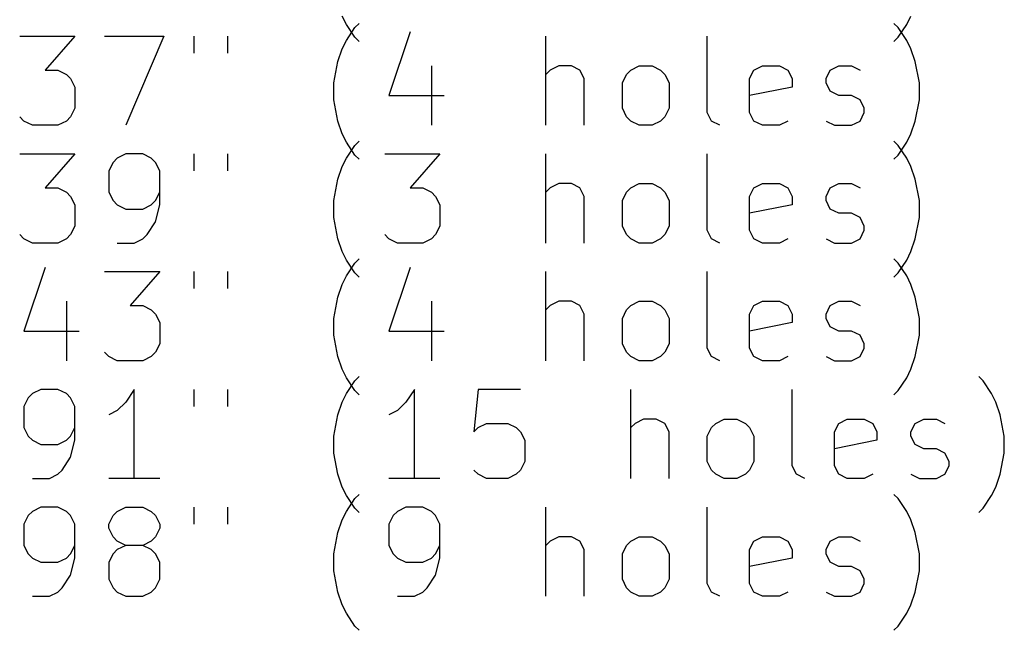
# Model space of a CAD drawing. Extents: x -3 to 140, y -124 to 0.
# Tile 3 of 6: x 35 to 69, y -124 to -103. Entities that reach past the tile are written whole.
import ezdxf

# ---------------------------------------------------------------- set-up
doc = ezdxf.new("R2010")
doc.units = 0
doc.header["$MEASUREMENT"] = 0
doc.layers.add('BLACK', color=7, linetype='CONTINUOUS')

msp = doc.modelspace()

# ---------------------------------------------------------------- linework, layer by layer
at = {"layer": 'BLACK', "linetype": 'CONTINUOUS'}
for p, q in [((46.4107, -103.594), (46.2679, -103.308)), ((65.2679, -103.594), (65.4107, -103.308)), ((46.6964, -104.022), (46.4107, -103.594)), ((46.4107, -104.125), (46.6964, -103.696)), ((46.6964, -103.696), (46.8393, -103.554)), ((64.9821, -103.696), (64.8393, -103.554)), ((64.9821, -104.022), (65.2679, -103.594)), ((65.2679, -104.125), (64.9821, -103.696)), ((35.4107, -103.982), (37.2679, -103.982)), ((37.2679, -103.982), (36.2679, -105.125)), ((38.2679, -103.982), (40.2679, -103.982)), ((40.2679, -103.982), (38.9821, -106.982)), ((41.2679, -103.982), (41.2679, -104.554)), ((42.4107, -103.982), (42.4107, -104.554)), ((46.8393, -104.165), (46.6964, -104.022)), ((48.5536, -103.839), (47.8393, -105.982)), ((53.125, -106.982), (53.125, -103.982)), ((58.5536, -106.554), (58.5536, -103.982)), ((64.8393, -104.165), (64.9821, -104.022)), ((46.2679, -104.411), (46.4107, -104.125)), ((65.4107, -104.411), (65.2679, -104.125)), ((46.125, -104.839), (46.2679, -104.411)), ((65.5536, -104.839), (65.4107, -104.411)), ((45.9821, -105.554), (46.125, -104.839)), ((49.2679, -104.982), (49.2679, -106.982)), ((53.5536, -104.982), (53.2679, -105.125)), ((53.9821, -104.982), (53.5536, -104.982)), ((54.2679, -105.125), (53.9821, -104.982)), ((55.9821, -105.125), (56.2679, -104.982)), ((56.2679, -104.982), (56.6964, -104.982)), ((56.6964, -104.982), (56.9821, -105.125)), ((60.125, -105.125), (60.4107, -104.982)), ((60.4107, -104.982), (60.9821, -104.982)), ((60.9821, -104.982), (61.2679, -105.125)), ((62.6964, -105.125), (62.9821, -104.982)), ((62.9821, -104.982), (63.4107, -104.982)), ((63.4107, -104.982), (63.6964, -105.125)), ((65.6964, -105.554), (65.5536, -104.839)), ((36.2679, -105.125), (36.6964, -105.125)), ((36.6964, -105.125), (36.9821, -105.268)), ((36.9821, -105.268), (37.125, -105.411)), ((53.2679, -105.125), (53.125, -105.268)), ((54.4107, -105.411), (54.2679, -105.125)), ((55.6964, -105.554), (55.8393, -105.268)), ((55.8393, -105.268), (55.9821, -105.125)), ((56.9821, -105.125), (57.125, -105.268)), ((57.125, -105.268), (57.2679, -105.554)), ((59.9821, -105.411), (60.125, -105.125)), ((61.2679, -105.125), (61.4107, -105.411)), ((62.5536, -105.411), (62.6964, -105.125)), ((37.125, -105.411), (37.2679, -105.696)), ((37.2679, -105.696), (37.2679, -106.411)), ((45.9821, -106.125), (45.9821, -105.554)), ((54.4107, -106.982), (54.4107, -105.411)), ((55.6964, -106.411), (55.6964, -105.554)), ((57.2679, -105.554), (57.2679, -106.411)), ((59.9821, -106.554), (59.9821, -105.411)), ((61.4107, -105.696), (59.9821, -105.982)), ((61.4107, -105.411), (61.4107, -105.696)), ((62.5536, -105.554), (62.5536, -105.411)), ((62.6964, -105.839), (62.5536, -105.554)), ((65.6964, -106.125), (65.6964, -105.554)), ((47.8393, -105.982), (49.6964, -105.982)), ((62.9821, -105.982), (62.6964, -105.839)), ((63.4107, -105.982), (62.9821, -105.982)), ((63.6964, -106.125), (63.4107, -105.982)), ((46.125, -106.839), (45.9821, -106.125)), ((63.8393, -106.411), (63.6964, -106.125)), ((65.5536, -106.839), (65.6964, -106.125)), ((35.5536, -106.839), (35.4107, -106.696)), ((37.125, -106.696), (36.9821, -106.839)), ((37.2679, -106.411), (37.125, -106.696)), ((55.8393, -106.696), (55.6964, -106.411)), ((55.9821, -106.839), (55.8393, -106.696)), ((57.125, -106.696), (56.9821, -106.839)), ((57.2679, -106.411), (57.125, -106.696)), ((58.6964, -106.839), (58.5536, -106.554)), ((60.125, -106.839), (59.9821, -106.554)), ((63.6964, -106.839), (63.8393, -106.554)), ((63.8393, -106.554), (63.8393, -106.411)), ((35.8393, -106.982), (35.5536, -106.839)), ((36.6964, -106.982), (35.8393, -106.982)), ((36.9821, -106.839), (36.6964, -106.982)), ((46.2679, -107.268), (46.125, -106.839)), ((56.2679, -106.982), (55.9821, -106.839)), ((56.6964, -106.982), (56.2679, -106.982)), ((56.9821, -106.839), (56.6964, -106.982)), ((58.9821, -106.982), (58.6964, -106.839)), ((60.4107, -106.982), (60.125, -106.839)), ((60.9821, -106.982), (60.4107, -106.982)), ((61.2679, -106.839), (60.9821, -106.982)), ((62.5536, -106.839), (62.8393, -106.982)), ((62.8393, -106.982), (63.4107, -106.982)), ((63.4107, -106.982), (63.6964, -106.839)), ((65.4107, -107.268), (65.5536, -106.839)), ((46.4107, -107.554), (46.2679, -107.268)), ((65.2679, -107.554), (65.4107, -107.268)), ((46.6964, -107.982), (46.4107, -107.554)), ((46.4107, -108.085), (46.6964, -107.656)), ((46.6964, -107.656), (46.8393, -107.514)), ((64.9821, -107.656), (64.8393, -107.514)), ((64.9821, -107.982), (65.2679, -107.554)), ((65.2679, -108.085), (64.9821, -107.656)), ((35.4107, -107.942), (37.2679, -107.942)), ((37.2679, -107.942), (36.2679, -109.085)), ((38.9821, -107.942), (38.6964, -108.085)), ((39.5536, -107.942), (38.9821, -107.942)), ((39.8393, -108.085), (39.5536, -107.942)), ((41.2679, -107.942), (41.2679, -108.514)), ((42.4107, -107.942), (42.4107, -108.514)), ((46.8393, -108.125), (46.6964, -107.982)), ((47.6964, -107.942), (49.5536, -107.942)), ((49.5536, -107.942), (48.5536, -109.085)), ((53.125, -110.942), (53.125, -107.942)), ((58.5536, -110.514), (58.5536, -107.942)), ((64.8393, -108.125), (64.9821, -107.982)), ((38.5536, -108.228), (38.4107, -108.514)), ((38.6964, -108.085), (38.5536, -108.228)), ((39.9821, -108.228), (39.8393, -108.085)), ((40.125, -108.514), (39.9821, -108.228)), ((46.125, -108.799), (46.2679, -108.371)), ((46.2679, -108.371), (46.4107, -108.085)), ((65.4107, -108.371), (65.2679, -108.085)), ((65.5536, -108.799), (65.4107, -108.371)), ((38.4107, -108.514), (38.4107, -109.228)), ((40.125, -109.656), (40.125, -108.514)), ((45.9821, -109.514), (46.125, -108.799)), ((53.5536, -108.942), (53.2679, -109.085)), ((53.9821, -108.942), (53.5536, -108.942)), ((54.2679, -109.085), (53.9821, -108.942)), ((55.9821, -109.085), (56.2679, -108.942)), ((56.2679, -108.942), (56.6964, -108.942)), ((56.6964, -108.942), (56.9821, -109.085)), ((60.125, -109.085), (60.4107, -108.942)), ((60.4107, -108.942), (60.9821, -108.942)), ((60.9821, -108.942), (61.2679, -109.085)), ((62.6964, -109.085), (62.9821, -108.942)), ((62.9821, -108.942), (63.4107, -108.942)), ((63.4107, -108.942), (63.6964, -109.085)), ((65.6964, -109.514), (65.5536, -108.799)), ((36.2679, -109.085), (36.6964, -109.085)), ((36.6964, -109.085), (36.9821, -109.228)), ((36.9821, -109.228), (37.125, -109.371)), ((37.125, -109.371), (37.2679, -109.656)), ((38.4107, -109.228), (38.5536, -109.514)), ((39.9821, -109.514), (40.125, -109.228)), ((48.5536, -109.085), (48.9821, -109.085)), ((48.9821, -109.085), (49.2679, -109.228)), ((49.2679, -109.228), (49.4107, -109.371)), ((49.4107, -109.371), (49.5536, -109.656)), ((53.2679, -109.085), (53.125, -109.228)), ((54.4107, -109.371), (54.2679, -109.085)), ((54.4107, -110.942), (54.4107, -109.371)), ((55.6964, -109.514), (55.8393, -109.228)), ((55.8393, -109.228), (55.9821, -109.085)), ((56.9821, -109.085), (57.125, -109.228)), ((57.125, -109.228), (57.2679, -109.514)), ((59.9821, -109.371), (60.125, -109.085)), ((59.9821, -110.514), (59.9821, -109.371)), ((61.2679, -109.085), (61.4107, -109.371)), ((61.4107, -109.371), (61.4107, -109.656)), ((62.5536, -109.371), (62.6964, -109.085)), ((62.5536, -109.514), (62.5536, -109.371)), ((37.2679, -109.656), (37.2679, -110.371)), ((38.5536, -109.514), (38.6964, -109.656)), ((38.6964, -109.656), (38.9821, -109.799)), ((39.5536, -109.799), (39.8393, -109.656)), ((39.8393, -109.656), (39.9821, -109.514)), ((39.9821, -110.228), (40.125, -109.656)), ((45.9821, -110.085), (45.9821, -109.514)), ((49.5536, -109.656), (49.5536, -110.371)), ((55.6964, -110.371), (55.6964, -109.514)), ((57.2679, -109.514), (57.2679, -110.371)), ((61.4107, -109.656), (59.9821, -109.942)), ((62.6964, -109.799), (62.5536, -109.514)), ((65.6964, -110.085), (65.6964, -109.514)), ((38.9821, -109.799), (39.5536, -109.799)), ((62.9821, -109.942), (62.6964, -109.799)), ((63.4107, -109.942), (62.9821, -109.942)), ((63.6964, -110.085), (63.4107, -109.942)), ((39.6964, -110.656), (39.9821, -110.228)), ((46.125, -110.799), (45.9821, -110.085)), ((63.8393, -110.371), (63.6964, -110.085)), ((65.5536, -110.799), (65.6964, -110.085)), ((35.5536, -110.799), (35.4107, -110.656)), ((37.125, -110.656), (36.9821, -110.799)), ((37.2679, -110.371), (37.125, -110.656)), ((39.5536, -110.799), (39.6964, -110.656)), ((47.8393, -110.799), (47.6964, -110.656)), ((49.4107, -110.656), (49.2679, -110.799)), ((49.5536, -110.371), (49.4107, -110.656)), ((55.8393, -110.656), (55.6964, -110.371)), ((55.9821, -110.799), (55.8393, -110.656)), ((57.125, -110.656), (56.9821, -110.799)), ((57.2679, -110.371), (57.125, -110.656)), ((58.6964, -110.799), (58.5536, -110.514)), ((60.125, -110.799), (59.9821, -110.514)), ((63.6964, -110.799), (63.8393, -110.514)), ((63.8393, -110.514), (63.8393, -110.371)), ((35.8393, -110.942), (35.5536, -110.799)), ((36.6964, -110.942), (35.8393, -110.942)), ((36.9821, -110.799), (36.6964, -110.942)), ((38.6964, -110.942), (39.2679, -110.942)), ((39.2679, -110.942), (39.5536, -110.799)), ((46.2679, -111.228), (46.125, -110.799)), ((48.125, -110.942), (47.8393, -110.799)), ((48.9821, -110.942), (48.125, -110.942)), ((49.2679, -110.799), (48.9821, -110.942)), ((56.2679, -110.942), (55.9821, -110.799)), ((56.6964, -110.942), (56.2679, -110.942)), ((56.9821, -110.799), (56.6964, -110.942)), ((58.9821, -110.942), (58.6964, -110.799)), ((60.4107, -110.942), (60.125, -110.799)), ((60.9821, -110.942), (60.4107, -110.942)), ((61.2679, -110.799), (60.9821, -110.942)), ((62.5536, -110.799), (62.8393, -110.942)), ((62.8393, -110.942), (63.4107, -110.942)), ((63.4107, -110.942), (63.6964, -110.799)), ((65.4107, -111.228), (65.5536, -110.799)), ((46.4107, -111.514), (46.2679, -111.228)), ((65.2679, -111.514), (65.4107, -111.228)), ((46.6964, -111.942), (46.4107, -111.514)), ((46.4107, -112.045), (46.6964, -111.616)), ((46.6964, -111.616), (46.8393, -111.474)), ((64.9821, -111.616), (64.8393, -111.474)), ((64.9821, -111.942), (65.2679, -111.514)), ((65.2679, -112.045), (64.9821, -111.616)), ((36.2679, -111.759), (35.5536, -113.902)), ((38.2679, -111.902), (40.125, -111.902)), ((40.125, -111.902), (39.125, -113.045)), ((41.2679, -111.902), (41.2679, -112.474)), ((42.4107, -111.902), (42.4107, -112.474)), ((46.8393, -112.085), (46.6964, -111.942)), ((48.5536, -111.759), (47.8393, -113.902)), ((53.125, -114.902), (53.125, -111.902)), ((58.5536, -114.474), (58.5536, -111.902)), ((64.8393, -112.085), (64.9821, -111.942)), ((46.125, -112.759), (46.2679, -112.331)), ((46.2679, -112.331), (46.4107, -112.045)), ((65.4107, -112.331), (65.2679, -112.045)), ((65.5536, -112.759), (65.4107, -112.331)), ((36.9821, -112.902), (36.9821, -114.902)), ((45.9821, -113.474), (46.125, -112.759)), ((49.2679, -112.902), (49.2679, -114.902)), ((53.5536, -112.902), (53.2679, -113.045)), ((53.9821, -112.902), (53.5536, -112.902)), ((54.2679, -113.045), (53.9821, -112.902)), ((55.9821, -113.045), (56.2679, -112.902)), ((56.2679, -112.902), (56.6964, -112.902)), ((56.6964, -112.902), (56.9821, -113.045)), ((60.125, -113.045), (60.4107, -112.902)), ((60.4107, -112.902), (60.9821, -112.902)), ((60.9821, -112.902), (61.2679, -113.045)), ((62.6964, -113.045), (62.9821, -112.902)), ((62.9821, -112.902), (63.4107, -112.902)), ((63.4107, -112.902), (63.6964, -113.045)), ((65.6964, -113.474), (65.5536, -112.759)), ((39.125, -113.045), (39.5536, -113.045)), ((39.5536, -113.045), (39.8393, -113.188)), ((39.8393, -113.188), (39.9821, -113.331)), ((39.9821, -113.331), (40.125, -113.616)), ((53.2679, -113.045), (53.125, -113.188)), ((54.4107, -113.331), (54.2679, -113.045)), ((54.4107, -114.902), (54.4107, -113.331)), ((55.6964, -113.474), (55.8393, -113.188)), ((55.8393, -113.188), (55.9821, -113.045)), ((56.9821, -113.045), (57.125, -113.188)), ((57.125, -113.188), (57.2679, -113.474)), ((59.9821, -113.331), (60.125, -113.045)), ((59.9821, -114.474), (59.9821, -113.331)), ((61.2679, -113.045), (61.4107, -113.331)), ((61.4107, -113.331), (61.4107, -113.616)), ((62.5536, -113.331), (62.6964, -113.045)), ((62.5536, -113.474), (62.5536, -113.331)), ((40.125, -113.616), (40.125, -114.331)), ((45.9821, -114.045), (45.9821, -113.474)), ((55.6964, -114.331), (55.6964, -113.474)), ((57.2679, -113.474), (57.2679, -114.331)), ((61.4107, -113.616), (59.9821, -113.902)), ((62.6964, -113.759), (62.5536, -113.474)), ((65.6964, -114.045), (65.6964, -113.474)), ((35.5536, -113.902), (37.4107, -113.902)), ((47.8393, -113.902), (49.6964, -113.902)), ((62.9821, -113.902), (62.6964, -113.759)), ((63.4107, -113.902), (62.9821, -113.902)), ((63.6964, -114.045), (63.4107, -113.902)), ((40.125, -114.331), (39.9821, -114.616)), ((46.125, -114.759), (45.9821, -114.045)), ((55.8393, -114.616), (55.6964, -114.331)), ((57.2679, -114.331), (57.125, -114.616)), ((63.8393, -114.331), (63.6964, -114.045)), ((63.8393, -114.474), (63.8393, -114.331)), ((65.5536, -114.759), (65.6964, -114.045)), ((38.4107, -114.759), (38.2679, -114.616)), ((39.9821, -114.616), (39.8393, -114.759)), ((55.9821, -114.759), (55.8393, -114.616)), ((57.125, -114.616), (56.9821, -114.759)), ((58.6964, -114.759), (58.5536, -114.474)), ((60.125, -114.759), (59.9821, -114.474)), ((63.6964, -114.759), (63.8393, -114.474)), ((38.6964, -114.902), (38.4107, -114.759)), ((39.5536, -114.902), (38.6964, -114.902)), ((39.8393, -114.759), (39.5536, -114.902)), ((46.2679, -115.188), (46.125, -114.759)), ((56.2679, -114.902), (55.9821, -114.759)), ((56.6964, -114.902), (56.2679, -114.902)), ((56.9821, -114.759), (56.6964, -114.902)), ((58.9821, -114.902), (58.6964, -114.759)), ((60.4107, -114.902), (60.125, -114.759)), ((60.9821, -114.902), (60.4107, -114.902)), ((61.2679, -114.759), (60.9821, -114.902)), ((62.5536, -114.759), (62.8393, -114.902)), ((62.8393, -114.902), (63.4107, -114.902)), ((63.4107, -114.902), (63.6964, -114.759)), ((65.4107, -115.188), (65.5536, -114.759)), ((46.4107, -115.474), (46.2679, -115.188)), ((65.2679, -115.474), (65.4107, -115.188)), ((46.6964, -115.902), (46.4107, -115.474)), ((46.4107, -116.005), (46.6964, -115.576)), ((46.6964, -115.576), (46.8393, -115.434)), ((64.9821, -115.902), (65.2679, -115.474)), ((67.8393, -115.576), (67.6964, -115.434)), ((68.125, -116.005), (67.8393, -115.576)), ((36.125, -115.862), (35.8393, -116.005)), ((36.6964, -115.862), (36.125, -115.862)), ((36.9821, -116.005), (36.6964, -115.862)), ((39.2679, -115.862), (38.9821, -116.291)), ((39.2679, -118.862), (39.2679, -115.862)), ((41.2679, -115.862), (41.2679, -116.434)), ((42.4107, -115.862), (42.4107, -116.434)), ((46.8393, -116.045), (46.6964, -115.902)), ((48.6964, -115.862), (48.4107, -116.291)), ((48.6964, -118.862), (48.6964, -115.862)), ((50.8393, -115.862), (50.6964, -117.291)), ((52.2679, -115.862), (50.8393, -115.862)), ((55.9821, -118.862), (55.9821, -115.862)), ((61.4107, -118.434), (61.4107, -115.862)), ((64.8393, -116.045), (64.9821, -115.902)), ((35.6964, -116.148), (35.5536, -116.434)), ((35.8393, -116.005), (35.6964, -116.148)), ((37.125, -116.148), (36.9821, -116.005)), ((37.2679, -116.434), (37.125, -116.148)), ((38.9821, -116.291), (38.6964, -116.576)), ((46.125, -116.719), (46.2679, -116.291)), ((46.2679, -116.291), (46.4107, -116.005)), ((48.4107, -116.291), (48.125, -116.576)), ((68.2679, -116.291), (68.125, -116.005)), ((68.4107, -116.719), (68.2679, -116.291)), ((35.5536, -116.434), (35.5536, -117.148)), ((37.2679, -117.576), (37.2679, -116.434)), ((38.6964, -116.576), (38.4107, -116.719)), ((48.125, -116.576), (47.8393, -116.719)), ((45.9821, -117.434), (46.125, -116.719)), ((56.4107, -116.862), (56.125, -117.005)), ((56.8393, -116.862), (56.4107, -116.862)), ((57.125, -117.005), (56.8393, -116.862)), ((58.8393, -117.005), (59.125, -116.862)), ((59.125, -116.862), (59.5536, -116.862)), ((59.5536, -116.862), (59.8393, -117.005)), ((62.9821, -117.005), (63.2679, -116.862)), ((63.2679, -116.862), (63.8393, -116.862)), ((63.8393, -116.862), (64.125, -117.005)), ((65.5536, -117.005), (65.8393, -116.862)), ((65.8393, -116.862), (66.2679, -116.862)), ((66.2679, -116.862), (66.5536, -117.005)), ((68.5536, -117.434), (68.4107, -116.719)), ((35.5536, -117.148), (35.6964, -117.434)), ((37.125, -117.434), (37.2679, -117.148)), ((50.6964, -117.291), (50.8393, -117.148)), ((50.8393, -117.148), (51.125, -117.005)), ((51.125, -117.005), (51.8393, -117.005)), ((51.8393, -117.005), (52.125, -117.148)), ((52.125, -117.148), (52.2679, -117.291)), ((52.2679, -117.291), (52.4107, -117.576)), ((56.125, -117.005), (55.9821, -117.148)), ((57.2679, -117.291), (57.125, -117.005)), ((57.2679, -118.862), (57.2679, -117.291)), ((58.5536, -117.434), (58.6964, -117.148)), ((58.6964, -117.148), (58.8393, -117.005)), ((59.8393, -117.005), (59.9821, -117.148)), ((59.9821, -117.148), (60.125, -117.434)), ((62.8393, -117.291), (62.9821, -117.005)), ((62.8393, -118.434), (62.8393, -117.291)), ((64.125, -117.005), (64.2679, -117.291)), ((64.2679, -117.291), (64.2679, -117.576)), ((65.4107, -117.291), (65.5536, -117.005)), ((65.4107, -117.434), (65.4107, -117.291)), ((35.6964, -117.434), (35.8393, -117.576)), ((35.8393, -117.576), (36.125, -117.719)), ((36.6964, -117.719), (36.9821, -117.576)), ((36.9821, -117.576), (37.125, -117.434)), ((37.125, -118.148), (37.2679, -117.576)), ((45.9821, -118.005), (45.9821, -117.434)), ((52.4107, -117.576), (52.4107, -118.291)), ((58.5536, -118.291), (58.5536, -117.434)), ((60.125, -117.434), (60.125, -118.291)), ((64.2679, -117.576), (62.8393, -117.862)), ((65.5536, -117.719), (65.4107, -117.434)), ((68.5536, -118.005), (68.5536, -117.434)), ((36.125, -117.719), (36.6964, -117.719)), ((65.8393, -117.862), (65.5536, -117.719)), ((66.2679, -117.862), (65.8393, -117.862)), ((66.5536, -118.005), (66.2679, -117.862)), ((36.8393, -118.576), (37.125, -118.148)), ((46.125, -118.719), (45.9821, -118.005)), ((52.4107, -118.291), (52.2679, -118.576)), ((58.6964, -118.576), (58.5536, -118.291)), ((60.125, -118.291), (59.9821, -118.576)), ((66.6964, -118.291), (66.5536, -118.005)), ((66.6964, -118.434), (66.6964, -118.291)), ((68.4107, -118.719), (68.5536, -118.005)), ((36.6964, -118.719), (36.8393, -118.576)), ((50.8393, -118.719), (50.6964, -118.576)), ((52.2679, -118.576), (52.125, -118.719)), ((58.8393, -118.719), (58.6964, -118.576)), ((59.9821, -118.576), (59.8393, -118.719)), ((61.5536, -118.719), (61.4107, -118.434)), ((62.9821, -118.719), (62.8393, -118.434)), ((66.5536, -118.719), (66.6964, -118.434)), ((35.8393, -118.862), (36.4107, -118.862)), ((36.4107, -118.862), (36.6964, -118.719)), ((40.125, -118.862), (38.4107, -118.862)), ((46.2679, -119.148), (46.125, -118.719)), ((49.5536, -118.862), (47.8393, -118.862)), ((51.125, -118.862), (50.8393, -118.719)), ((51.8393, -118.862), (51.125, -118.862)), ((52.125, -118.719), (51.8393, -118.862)), ((59.125, -118.862), (58.8393, -118.719)), ((59.5536, -118.862), (59.125, -118.862)), ((59.8393, -118.719), (59.5536, -118.862)), ((61.8393, -118.862), (61.5536, -118.719)), ((63.2679, -118.862), (62.9821, -118.719)), ((63.8393, -118.862), (63.2679, -118.862)), ((64.125, -118.719), (63.8393, -118.862)), ((65.4107, -118.719), (65.6964, -118.862)), ((65.6964, -118.862), (66.2679, -118.862)), ((66.2679, -118.862), (66.5536, -118.719)), ((68.2679, -119.148), (68.4107, -118.719)), ((46.4107, -119.434), (46.2679, -119.148)), ((68.125, -119.434), (68.2679, -119.148)), ((46.6964, -119.862), (46.4107, -119.434)), ((46.4107, -119.965), (46.6964, -119.536)), ((46.6964, -119.536), (46.8393, -119.394)), ((64.9821, -119.536), (64.8393, -119.394)), ((65.2679, -119.965), (64.9821, -119.536)), ((67.8393, -119.862), (68.125, -119.434)), ((35.8393, -119.965), (35.6964, -120.108)), ((36.125, -119.822), (35.8393, -119.965)), ((36.6964, -119.822), (36.125, -119.822)), ((36.9821, -119.965), (36.6964, -119.822)), ((37.125, -120.108), (36.9821, -119.965)), ((38.5536, -120.108), (38.6964, -119.965)), ((38.6964, -119.965), (38.9821, -119.822)), ((38.9821, -119.822), (39.5536, -119.822)), ((39.5536, -119.822), (39.8393, -119.965)), ((39.8393, -119.965), (39.9821, -120.108)), ((41.2679, -119.822), (41.2679, -120.394)), ((42.4107, -119.822), (42.4107, -120.394)), ((46.2679, -120.251), (46.4107, -119.965)), ((46.8393, -120.005), (46.6964, -119.862)), ((48.125, -119.965), (47.9821, -120.108)), ((48.4107, -119.822), (48.125, -119.965)), ((48.9821, -119.822), (48.4107, -119.822)), ((49.2679, -119.965), (48.9821, -119.822)), ((49.4107, -120.108), (49.2679, -119.965)), ((53.125, -122.822), (53.125, -119.822)), ((58.5536, -122.394), (58.5536, -119.822)), ((65.4107, -120.251), (65.2679, -119.965)), ((67.6964, -120.005), (67.8393, -119.862)), ((35.6964, -120.108), (35.5536, -120.394)), ((37.2679, -120.394), (37.125, -120.108)), ((38.4107, -120.394), (38.5536, -120.108)), ((39.9821, -120.108), (40.125, -120.394)), ((46.125, -120.679), (46.2679, -120.251)), ((47.9821, -120.108), (47.8393, -120.394)), ((49.5536, -120.394), (49.4107, -120.108)), ((65.5536, -120.679), (65.4107, -120.251)), ((35.5536, -120.394), (35.5536, -121.108)), ((37.2679, -121.536), (37.2679, -120.394)), ((38.4107, -120.536), (38.4107, -120.394)), ((38.5536, -120.822), (38.4107, -120.536)), ((40.125, -120.536), (39.9821, -120.822)), ((40.125, -120.394), (40.125, -120.536)), ((47.8393, -120.394), (47.8393, -121.108)), ((49.5536, -121.536), (49.5536, -120.394)), ((38.6964, -120.965), (38.5536, -120.822)), ((38.9821, -121.108), (38.6964, -120.965)), ((39.8393, -120.965), (39.5536, -121.108)), ((39.9821, -120.822), (39.8393, -120.965)), ((45.9821, -121.394), (46.125, -120.679)), ((53.2679, -120.965), (53.125, -121.108)), ((53.5536, -120.822), (53.2679, -120.965)), ((53.9821, -120.822), (53.5536, -120.822)), ((54.2679, -120.965), (53.9821, -120.822)), ((54.4107, -121.251), (54.2679, -120.965)), ((55.8393, -121.108), (55.9821, -120.965)), ((55.9821, -120.965), (56.2679, -120.822)), ((56.2679, -120.822), (56.6964, -120.822)), ((56.6964, -120.822), (56.9821, -120.965)), ((56.9821, -120.965), (57.125, -121.108)), ((59.9821, -121.251), (60.125, -120.965)), ((60.125, -120.965), (60.4107, -120.822)), ((60.4107, -120.822), (60.9821, -120.822)), ((60.9821, -120.822), (61.2679, -120.965)), ((61.2679, -120.965), (61.4107, -121.251)), ((62.5536, -121.251), (62.6964, -120.965)), ((62.6964, -120.965), (62.9821, -120.822)), ((62.9821, -120.822), (63.4107, -120.822)), ((63.4107, -120.822), (63.6964, -120.965)), ((65.6964, -121.394), (65.5536, -120.679)), ((35.5536, -121.108), (35.6964, -121.394)), ((37.125, -121.394), (37.2679, -121.108)), ((38.6964, -121.251), (38.5536, -121.394)), ((38.9821, -121.108), (38.6964, -121.251)), ((39.5536, -121.108), (38.9821, -121.108)), ((39.8393, -121.251), (39.5536, -121.108)), ((39.9821, -121.394), (39.8393, -121.251)), ((47.8393, -121.108), (47.9821, -121.394)), ((49.4107, -121.394), (49.5536, -121.108)), ((54.4107, -122.822), (54.4107, -121.251)), ((55.6964, -121.394), (55.8393, -121.108)), ((57.125, -121.108), (57.2679, -121.394)), ((59.9821, -122.394), (59.9821, -121.251)), ((61.4107, -121.251), (61.4107, -121.536)), ((62.5536, -121.394), (62.5536, -121.251)), ((35.6964, -121.394), (35.8393, -121.536)), ((35.8393, -121.536), (36.125, -121.679)), ((36.6964, -121.679), (36.9821, -121.536)), ((36.9821, -121.536), (37.125, -121.394)), ((37.125, -122.108), (37.2679, -121.536)), ((38.5536, -121.394), (38.4107, -121.679)), ((40.125, -121.679), (39.9821, -121.394)), ((45.9821, -121.965), (45.9821, -121.394)), ((47.9821, -121.394), (48.125, -121.536)), ((48.125, -121.536), (48.4107, -121.679)), ((48.9821, -121.679), (49.2679, -121.536)), ((49.2679, -121.536), (49.4107, -121.394)), ((49.4107, -122.108), (49.5536, -121.536)), ((55.6964, -122.251), (55.6964, -121.394)), ((57.2679, -121.394), (57.2679, -122.251)), ((61.4107, -121.536), (59.9821, -121.822)), ((62.6964, -121.679), (62.5536, -121.394)), ((65.6964, -121.965), (65.6964, -121.394)), ((36.125, -121.679), (36.6964, -121.679)), ((38.4107, -121.679), (38.4107, -122.251)), ((40.125, -122.251), (40.125, -121.679)), ((46.125, -122.679), (45.9821, -121.965)), ((48.4107, -121.679), (48.9821, -121.679)), ((62.9821, -121.822), (62.6964, -121.679)), ((63.4107, -121.822), (62.9821, -121.822)), ((63.6964, -121.965), (63.4107, -121.822)), ((63.8393, -122.251), (63.6964, -121.965)), ((65.5536, -122.679), (65.6964, -121.965)), ((36.8393, -122.536), (37.125, -122.108)), ((38.4107, -122.251), (38.5536, -122.536)), ((39.9821, -122.536), (40.125, -122.251)), ((49.125, -122.536), (49.4107, -122.108)), ((55.8393, -122.536), (55.6964, -122.251)), ((57.2679, -122.251), (57.125, -122.536)), ((63.8393, -122.394), (63.8393, -122.251)), ((36.6964, -122.679), (36.8393, -122.536)), ((38.5536, -122.536), (38.6964, -122.679)), ((39.8393, -122.679), (39.9821, -122.536)), ((48.9821, -122.679), (49.125, -122.536)), ((55.9821, -122.679), (55.8393, -122.536)), ((57.125, -122.536), (56.9821, -122.679)), ((58.6964, -122.679), (58.5536, -122.394)), ((60.125, -122.679), (59.9821, -122.394)), ((63.6964, -122.679), (63.8393, -122.394)), ((35.8393, -122.822), (36.4107, -122.822)), ((36.4107, -122.822), (36.6964, -122.679)), ((38.6964, -122.679), (38.9821, -122.822)), ((38.9821, -122.822), (39.5536, -122.822)), ((39.5536, -122.822), (39.8393, -122.679)), ((46.2679, -123.108), (46.125, -122.679)), ((48.125, -122.822), (48.6964, -122.822)), ((48.6964, -122.822), (48.9821, -122.679)), ((56.2679, -122.822), (55.9821, -122.679)), ((56.6964, -122.822), (56.2679, -122.822)), ((56.9821, -122.679), (56.6964, -122.822)), ((58.9821, -122.822), (58.6964, -122.679)), ((60.4107, -122.822), (60.125, -122.679)), ((60.9821, -122.822), (60.4107, -122.822)), ((61.2679, -122.679), (60.9821, -122.822)), ((62.5536, -122.679), (62.8393, -122.822)), ((62.8393, -122.822), (63.4107, -122.822)), ((63.4107, -122.822), (63.6964, -122.679)), ((65.4107, -123.108), (65.5536, -122.679)), ((46.4107, -123.394), (46.2679, -123.108)), ((65.2679, -123.394), (65.4107, -123.108)), ((46.6964, -123.822), (46.4107, -123.394)), ((64.9821, -123.822), (65.2679, -123.394)), ((46.8393, -123.965), (46.6964, -123.822)), ((64.8393, -123.965), (64.9821, -123.822))]:
    msp.add_line(p, q, dxfattribs=at)

doc.saveas('drawing.dxf')
